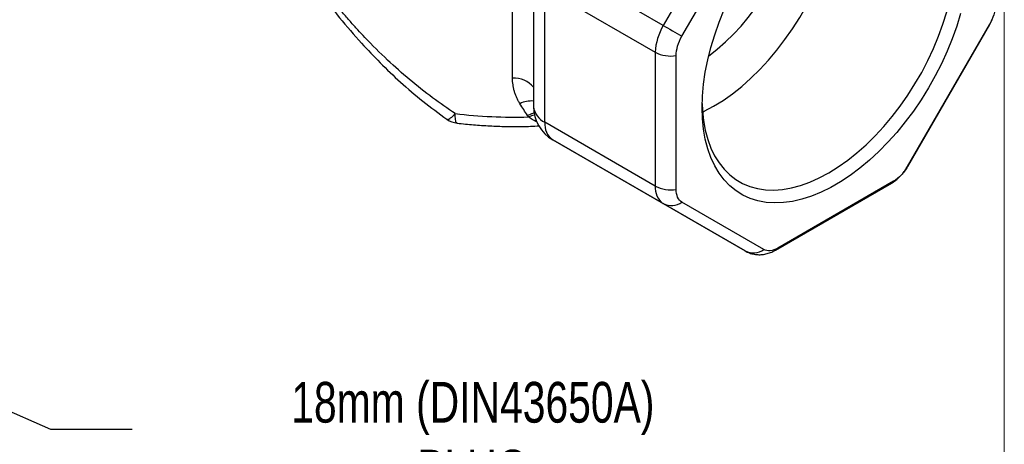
# Model space of a CAD drawing. Header units: inches. Extents: x 0 to 22, y 0 to 17.
# Tile 9 of 12: x 16 to 22, y 9.3 to 11.9. Entities that reach past the tile are written whole.
import ezdxf

# ---------------------------------------------------------------- set-up
doc = ezdxf.new("R2010")
doc.units = ezdxf.units.IN
doc.header["$LTSCALE"] = 2
doc.header["$MEASUREMENT"] = 0
doc.linetypes.add('SLD-Solid', pattern=[0])
doc.layers.add('SLD-DEFPOINTS', color=7, linetype='Continuous')
doc.layers.add('TEXT', color=140, linetype='SLD-Solid', lineweight=25)
doc.styles.add('SLDTEXTSTYLE0', font='TXT', dxfattribs={"width": 0.75})
doc.dimstyles.new('SLDDIMSTYLE4', dxfattribs={"dimtxt": 0.18, "dimasz": 0.3, "dimexe": 0, "dimexo": 0.0625, "dimgap": 0, "dimtad": 0, "dimtih": 1, "dimtoh": 1, "dimdec": 0, "dimrnd": 1e-09, "dimzin": 0, "dimdsep": 46, "dimtxsty": 'Standard', "dimsah": 1, "dimcen": 0.09, "dimadec": 0, "dimazin": 0, "dimtfac": 0.3, "dimtdec": 0, "dimtofl": 0, "dimtmove": 0, "dimatfit": 3, "dimfxl": 0, "dimfrac": 2, "dimtolj": 1, "dimtzin": 0, "dimarcsym": 0})

# ---------------------------------------------------------------- blocks, each defined once
blk = doc.blocks.new('Block2')
at = {"color": 7, "linetype": 'SLD-Solid', "lineweight": 18}
blk.add_line((22.0002, 0.0002), (22.0002, 17.0002), dxfattribs=at)

msp = doc.modelspace()

# ---------------------------------------------------------------- linework, layer by layer
for p, q in [((20.4096, 12.705), (19.9068, 11.834)), ((20.0213, 11.7679), (20.5242, 12.6389)), ((18.9816, 11.5101), (18.9816, 12.5825)), ((19.1107, 12.5943), (19.1107, 11.3361)), ((19.1798, 11.2398), (19.1798, 12.617)), ((19.9068, 11.834), (19.2575, 12.2089)), ((19.2061, 12.0458), (19.8579, 11.6696)), ((21.9091, 11.8391), (21.4063, 10.9681)), ((21.4066, 10.968), (21.9094, 11.8389)), ((21.9094, 11.8389), (21.9091, 11.8391)), ((19.8579, 11.6696), (19.8579, 10.8484)), ((19.9859, 10.8275), (19.9859, 11.6487)), ((19.8579, 10.8484), (19.1798, 11.2398)), ((19.2287, 11.1317), (19.9068, 10.7403)), ((19.7316, 10.8414), (19.2287, 11.1317)), ((21.4063, 10.9681), (21.4066, 10.968)), ((20.4096, 10.4499), (19.7316, 10.8414)), ((20.5956, 10.4549), (21.3068, 10.8654)), ((21.3208, 10.8779), (20.6097, 10.4673)), ((19.9068, 10.7403), (20.4096, 10.4499)), ((20.5242, 10.4589), (20.0213, 10.7493))]:
    msp.add_line(p, q)
at = {"flags": 128}
for points in [[(20.1479, 11.3023), (20.1576, 11.307), (20.2157, 11.338), (20.2738, 11.3741), (20.3316, 11.415), (20.3888, 11.4604), (20.445, 11.5103), (20.4999, 11.5641), (20.5532, 11.6218), (20.6046, 11.6829), (20.6539, 11.747), (20.7007, 11.8139), (20.7447, 11.8832), (20.7859, 11.9544), (20.8238, 12.0272), (20.8584, 12.1012), (20.8893, 12.176), (20.9165, 12.251), (20.9397, 12.326), (20.959, 12.4005), (20.974, 12.4741), (20.9848, 12.5463), (20.9913, 12.6168), (20.9935, 12.6852)], [(20.145, 11.33), (20.1472, 11.4004), (20.1537, 11.4729), (20.1646, 11.5473), (20.1798, 11.6229), (20.1991, 11.6996), (20.2225, 11.7768), (20.2499, 11.8541), (20.2811, 11.9312)], [(21.7313, 11.9074), (21.7079, 11.8302), (21.6805, 11.7529), (21.6493, 11.6758), (21.6144, 11.5994), (21.5761, 11.5241), (21.5345, 11.4503), (21.4899, 11.3783), (21.4425, 11.3087), (21.3925, 11.2417), (21.3403, 11.1776), (21.286, 11.117), (21.2301, 11.0599), (21.1727, 11.0069), (21.1142, 10.9581), (21.0549, 10.9138), (20.9952, 10.8742), (20.9353, 10.8397), (20.8755, 10.8102), (20.8162, 10.7861), (20.7578, 10.7673), (20.7004, 10.7542), (20.6444, 10.7466), (20.5902, 10.7446), (20.5379, 10.7483), (20.488, 10.7576), (20.4405, 10.7726), (20.3959, 10.793), (20.3543, 10.8188), (20.316, 10.8498), (20.2811, 10.886), (20.2499, 10.927), (20.2225, 10.9727), (20.1991, 11.0229), (20.1798, 11.0772), (20.1646, 11.1354), (20.1537, 11.1971), (20.1472, 11.2621), (20.145, 11.33)], [(20.1453, 11.355), (20.1472, 11.3131), (20.1537, 11.2501), (20.1645, 11.1904), (20.1795, 11.1342), (20.1987, 11.0819), (20.222, 11.0337), (20.2492, 10.99), (20.2801, 10.951), (20.3147, 10.9169), (20.3526, 10.8879), (20.3937, 10.8642), (20.4378, 10.8458), (20.4846, 10.8329), (20.5339, 10.8256), (20.5853, 10.8239), (20.6386, 10.8278), (20.6935, 10.8374), (20.7497, 10.8524), (20.8069, 10.8729), (20.8647, 10.8988), (20.9228, 10.9298), (20.9809, 10.9659), (21.0387, 11.0068), (21.0959, 11.0522), (21.1521, 11.1021), (21.207, 11.1559), (21.2603, 11.2136), (21.3117, 11.2746), (21.361, 11.3388), (21.4078, 11.4057), (21.4518, 11.475), (21.493, 11.5462), (21.5309, 11.619), (21.5655, 11.693), (21.5964, 11.7678), (21.6236, 11.8428), (21.6468, 11.9178)], [(19.9068, 11.834), (19.9196, 11.8266), (19.9333, 11.8187), (19.9476, 11.8104), (19.9625, 11.8019), (19.9775, 11.7932), (19.9925, 11.7846), (20.0071, 11.7761), (20.0213, 11.7679)], [(19.0727, 11.282), (19.0994, 11.2927), (19.114, 11.2968)], [(19.079, 11.2724), (19.1053, 11.2833), (19.116, 11.2865)], [(21.3068, 10.8654), (21.3137, 10.8704), (21.3208, 10.8779)], [(20.6097, 10.4673), (20.6026, 10.4598), (20.5956, 10.4548)]]:
    msp.add_lwpolyline(points, dxfattribs=at)
for centre, radius, start, end in [((19.368, 12.7255), 1.3541, 307.11495, 352.89042), ((20.1982, 11.6579), 0.3405, 148.85627, 178.0435), ((19.9536, 11.8541), 0.2079, 242.58955, 278.93589), ((18.9945, 11.3625), 0.1482, 38.30433, 94.97923), ((19.0949, 11.2261), 0.1444, 83.69401, 118.0112), ((19.3467, 11.3361), 0.236, 180, 239.99462), ((19.2276, 11.347), 0.1174, 185.32934, 245.9908), ((18.6569, 11.3697), 0.136, 234.85895, 263.21331), ((18.9953, 14.3795), 3.1083, 263.23972, 271.54245), ((19.298, 11.2282), 0.1187, 174.37962, 234.30196), ((19.9761, 10.8367), 0.1187, 174.37962, 234.30196), ((19.9536, 11.0329), 0.2079, 242.58955, 278.93589), ((19.9568, 10.8369), 0.1088, 242.5899, 306.34301), ((20.4597, 10.5465), 0.1088, 242.5899, 306.34301)]:
    msp.add_arc(centre, radius, start, end)
for points, knots in [([(17.1891, 13.6323), (17.1907, 13.6074), (17.1949, 13.5446), (17.2068, 13.4466), (17.2241, 13.3399), (17.2445, 13.2412), (17.2686, 13.1417), (17.2966, 13.0424), (17.3292, 12.9415), (17.3634, 12.8463), (17.3964, 12.7625), (17.4294, 12.685), (17.4637, 12.6092), (17.5067, 12.5203), (17.561, 12.4166), (17.628, 12.299), (17.7095, 12.1685), (17.8071, 12.0268), (17.9223, 11.8762), (18.0441, 11.7339), (18.1694, 11.6024), (18.2947, 11.4835), (18.4311, 11.3665), (18.5288, 11.295), (18.5787, 11.2585)], [0, 0, 0, 0, 0.027356, 0.068914, 0.10971, 0.146455, 0.179011, 0.220944, 0.257897, 0.292703, 0.328699, 0.353366, 0.381697, 0.416284, 0.457159, 0.504333, 0.557781, 0.617424, 0.683107, 0.754598, 0.811829, 0.871957, 0.93476, 1, 1, 1, 1]), ([(18.6294, 11.2928), (18.583, 11.3246), (18.4871, 11.3903), (18.3488, 11.5006), (18.2095, 11.6242), (18.1052, 11.728), (18.0305, 11.8082), (17.985, 11.8589), (17.9374, 11.9142), (17.8878, 11.9743), (17.8416, 12.0329), (17.8016, 12.086), (17.7653, 12.1357), (17.7273, 12.1897), (17.6879, 12.2482), (17.6517, 12.3044), (17.6218, 12.3528), (17.5931, 12.4007), (17.5645, 12.4502), (17.5352, 12.5032), (17.508, 12.5545), (17.4829, 12.6038), (17.4597, 12.6513), (17.4384, 12.6967), (17.4175, 12.7432), (17.3813, 12.827), (17.335, 12.9459), (17.2827, 13.1062), (17.2401, 13.2682), (17.2092, 13.4339), (17.1928, 13.5543), (17.1902, 13.6194), (17.1897, 13.632)], [0, 0, 0, 0, 0.0589044, 0.1216404, 0.1837933, 0.2518393, 0.2735876, 0.2970344, 0.3221799, 0.3490243, 0.3775677, 0.3994376, 0.4178407, 0.4413433, 0.4680128, 0.4910781, 0.510851, 0.5273314, 0.5493878, 0.5705653, 0.5908639, 0.6102836, 0.6288245, 0.6464868, 0.6632706, 0.6828942, 0.743407, 0.7993685, 0.8645388, 0.9257298, 0.9856978, 1, 1, 1, 1]), ([(21.9446, 11.9583), (21.9446, 11.94), (21.9414, 11.9199), (21.9293, 11.8791), (21.9203, 11.8585), (21.9091, 11.8391)], [0, 0, 0, 0, 0.5, 0.5, 1, 1, 1, 1]), ([(21.9094, 11.8389), (21.9131, 11.8453), (21.9184, 11.8546), (21.9223, 11.8646), (21.9236, 11.8677)], [0, 0, 0, 0, 0.681905, 1, 1, 1, 1]), ([(19.9859, 11.6487), (19.9859, 11.667), (19.989, 11.6871), (20.0011, 11.7279), (20.0101, 11.7485), (20.0213, 11.7679)], [0, 0, 0, 0, 0.5, 0.5, 1, 1, 1, 1]), ([(19.027, 11.3536), (19.0252, 11.3566), (19.0215, 11.3625), (19.0164, 11.3717), (19.0116, 11.381), (19.0071, 11.3905), (19.003, 11.4001), (18.9993, 11.4098), (18.9959, 11.4197), (18.9918, 11.4329), (18.9877, 11.4495), (18.9842, 11.4695), (18.982, 11.4898), (18.9817, 11.5033), (18.9816, 11.5101)], [0, 0, 0, 0, 0.062126, 0.124295, 0.186568, 0.249004, 0.311663, 0.374604, 0.437884, 0.501562, 0.625851, 0.750078, 0.874658, 1, 1, 1, 1]), ([(19.0727, 11.282), (19.0652, 11.2937), (19.0499, 11.3175), (19.0347, 11.3415), (19.027, 11.3536)], [0, 0, 0, 0, 0.495224, 1, 1, 1, 1]), ([(18.5788, 11.2587), (18.5807, 11.258), (18.5849, 11.2566), (18.5965, 11.2627), (18.6115, 11.2744), (18.6235, 11.2868), (18.6294, 11.2928)], [0, 0, 0, 0, 0.236329, 0.493372, 0.750415, 1, 1, 1, 1]), ([(18.6411, 11.2372), (18.6398, 11.2367), (18.6355, 11.2351), (18.6307, 11.2534), (18.6298, 11.2797), (18.6294, 11.2928)], [0, 0, 0, 0, 0.169154, 0.584577, 1, 1, 1, 1]), ([(19.1298, 11.2434), (19.1283, 11.2439), (19.1114, 11.2498), (19.0944, 11.2616), (19.079, 11.2724)], [0, 0, 0, 0, 0.088228, 1, 1, 1, 1]), ([(18.6408, 11.2347), (18.6582, 11.2327), (18.7083, 11.227), (18.7919, 11.2201), (18.8916, 11.215), (18.9915, 11.2133), (19.0764, 11.2142), (19.1277, 11.2169), (19.1458, 11.2179)], [0, 0, 0, 0, 0.104501, 0.301568, 0.49859, 0.69558, 0.892565, 1, 1, 1, 1]), ([(21.4063, 10.9681), (21.3951, 10.9487), (21.3817, 10.9306), (21.3524, 10.8998), (21.3366, 10.887), (21.3208, 10.8779)], [0, 0, 0, 0, 0.5, 0.5, 1, 1, 1, 1]), ([(21.3896, 10.9427), (21.3927, 10.9468), (21.3989, 10.9548), (21.404, 10.9636), (21.4066, 10.968)], [0, 0, 0, 0, 0.507174, 1, 1, 1, 1]), ([(21.3068, 10.8654), (21.3136, 10.8696), (21.33, 10.8797), (21.3537, 10.8999), (21.3737, 10.9203), (21.3835, 10.9342), (21.3865, 10.9384)], [0, 0, 0, 0, 0.223616, 0.539843, 0.861967, 1, 1, 1, 1]), ([(20.0213, 10.7493), (20.0101, 10.7557), (20.0011, 10.766), (19.989, 10.7928), (19.9859, 10.8093), (19.9859, 10.8275)], [0, 0, 0, 0, 0.5, 0.5, 1, 1, 1, 1]), ([(20.6097, 10.4673), (20.5938, 10.4582), (20.578, 10.4527), (20.5488, 10.4498), (20.5353, 10.4524), (20.5242, 10.4589)], [0, 0, 0, 0, 0.5, 0.5, 1, 1, 1, 1]), ([(20.4096, 10.4499), (20.4183, 10.4455), (20.4358, 10.4365), (20.4644, 10.4291), (20.4937, 10.4262), (20.5229, 10.4282), (20.5517, 10.4348), (20.576, 10.4442), (20.5902, 10.4519), (20.5956, 10.4549)], [0, 0, 0, 0, 0.148639, 0.300974, 0.450644, 0.599778, 0.750645, 0.90566, 1, 1, 1, 1])]:
    msp.add_open_spline(points, degree=3, knots=knots)
msp.add_open_spline([(19.079, 11.2724), (19.0769, 11.2756), (19.0748, 11.2788), (19.0727, 11.282)], degree=3)

# ---------------------------------------------------------------- block references
at = {"layer": 'SLD-DEFPOINTS'}
msp.add_blockref('Block2', (0, 0), dxfattribs=at)

# ---------------------------------------------------------------- texts
at = {"layer": 'TEXT', "insert": (18.7379, 9.6462), "char_height": 0.25, "attachment_point": 2, "style": 'SLDTEXTSTYLE0'}
msp.add_mtext('18mm (DIN43650A)^JPLUG', dxfattribs=at)

# ---------------------------------------------------------------- leaders
at = {"layer": 'TEXT'}
msp.add_leader([(13.6881, 10.4226), (16.1458, 9.3566), (16.6458, 9.3566)], dimstyle='SLDDIMSTYLE4', dxfattribs=at)

doc.saveas('drawing.dxf')
